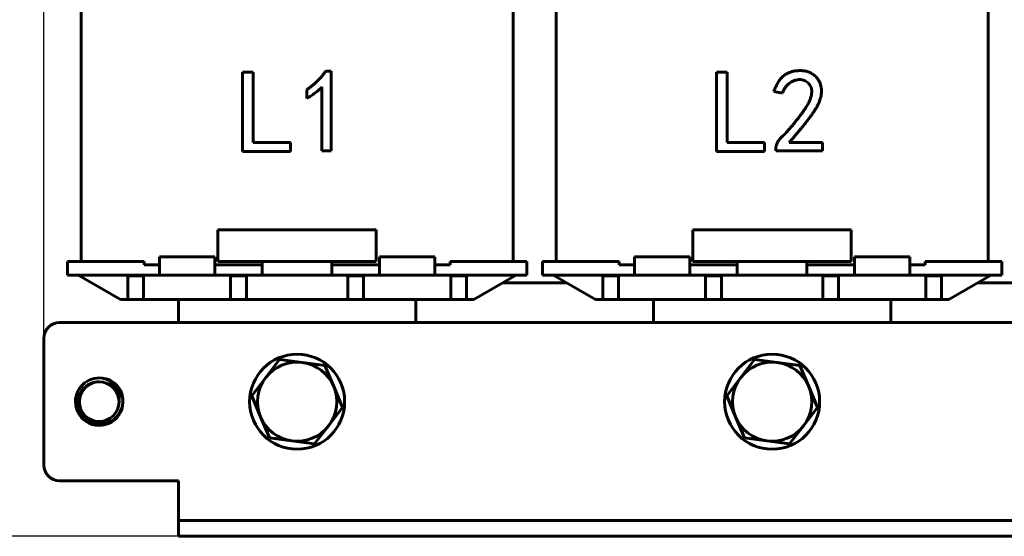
# Model space of a CAD drawing. Header units: millimetres. Extents: x 0 to 297, y 0 to 420.
# Tile 3 of 8: x 59 to 121, y 121 to 154. Entities that reach past the tile are written whole.
import ezdxf

# ---------------------------------------------------------------- set-up
doc = ezdxf.new("R2010")
doc.units = ezdxf.units.MM
doc.linetypes.add('K5LT_BASIC', pattern=[0])
doc.linetypes.add('K5LT_THIN', pattern=[0])
doc.layers.add('Системный слой', color=7, linetype='Continuous')
doc.styles.add('KDIMTEXTSTYLE', font='GOST_AU.SHX', dxfattribs={"width": 0.96, "oblique": 15, "height": 5})
doc.dimstyles.new('KDIMSTYLE (0.50)', dxfattribs={"dimtxt": 5, "dimasz": 1, "dimexe": 2, "dimexo": 0, "dimgap": 1, "dimtad": 1, "dimlfac": 2, "dimtxsty": 'KDIMTEXTSTYLE', "dimsah": 1, "dimcen": 0, "dimdle": 1, "dimadec": 0, "dimazin": 0, "dimtfac": 0.667, "dimtmove": 0, "dimatfit": 3, "dimfxl": 1, "dimtvp": 1, "dimtolj": 1, "dimtzin": 0, "dimarcsym": 0})

# ---------------------------------------------------------------- blocks, each defined once
blk = doc.blocks.new('U6')
at = {"layer": 'Системный слой', "color": 150, "linetype": 'K5LT_BASIC', "lineweight": 60, "true_color": 0x0080ff}
for start, end in [(90, 270), (270, 90)]:
    blk.add_arc((63.861, 129.543), 1.25, start, end, dxfattribs=at)
blk = doc.blocks.new('U9')
at = {"layer": 'Системный слой', "color": 150, "linetype": 'K5LT_BASIC', "lineweight": 60, "true_color": 0x0080ff}
for p, q in [((68.861, 185.543), (68.861, 183.643)), ((68.861, 135.993), (68.861, 134.543))]:
    blk.add_line(p, q, dxfattribs=at)
blk = doc.blocks.new('U10')
at = {"layer": 'Системный слой', "color": 150, "linetype": 'K5LT_BASIC', "lineweight": 60, "true_color": 0x0080ff}
for p, q in [((83.861, 184.451), (83.861, 185.543)), ((83.861, 134.543), (83.861, 135.993))]:
    blk.add_line(p, q, dxfattribs=at)
blk = doc.blocks.new('U14')
at = {"layer": 'Системный слой', "color": 150, "linetype": 'K5LT_BASIC', "lineweight": 60, "true_color": 0x0080ff}
for p, q in [((98.861, 185.543), (98.861, 183.793)), ((98.861, 135.993), (98.861, 134.543))]:
    blk.add_line(p, q, dxfattribs=at)
blk = doc.blocks.new('U15')
at = {"layer": 'Системный слой', "color": 150, "linetype": 'K5LT_BASIC', "lineweight": 60, "true_color": 0x0080ff}
for p, q in [((113.861, 183.793), (113.861, 185.543)), ((113.861, 134.543), (113.861, 135.993))]:
    blk.add_line(p, q, dxfattribs=at)
blk = doc.blocks.new('U23')
at = {"layer": 'Системный слой', "color": 150, "linetype": 'K5LT_BASIC', "lineweight": 60, "true_color": 0x0080ff}
for p, q in [((95.21, 135.993), (95.661, 135.993)), ((96.661, 135.993), (102.161, 135.993)), ((103.161, 135.993), (109.561, 135.993)), ((110.561, 135.993), (116.061, 135.993)), ((117.061, 135.993), (117.513, 135.993))]:
    blk.add_line(p, q, dxfattribs=at)
blk = doc.blocks.new('U25')
at = {"layer": 'Системный слой', "color": 150, "linetype": 'K5LT_BASIC', "lineweight": 60, "true_color": 0x0080ff}
for p, q in [((65.21, 135.993), (65.661, 135.993)), ((66.661, 135.993), (72.161, 135.993)), ((73.161, 135.993), (79.561, 135.993)), ((80.561, 135.993), (86.061, 135.993)), ((87.061, 135.993), (87.513, 135.993))]:
    blk.add_line(p, q, dxfattribs=at)
blk = doc.blocks.new('KDIMARROW_01')
at = {"layer": 'Системный слой'}
blk.add_hatch(color=0, dxfattribs=at).paths.add_polyline_path([(-5, -0.658), (0, 0), (-5, 0.658), (-4.5, 0)])
at = {"layer": 'Системный слой', "color": 0, "linetype": 'K5LT_THIN', "lineweight": 18}
for p, q in [((-4.5, 0), (-5, 0.658)), ((-5, 0.658), (0, 0)), ((0, 0), (-5, -0.658)), ((-5, -0.658), (-4.5, 0)), ((0, 0), (-1, 0))]:
    blk.add_line(p, q, dxfattribs=at)

msp = doc.modelspace()

# ---------------------------------------------------------------- linework, layer by layer
at = {"layer": 'Системный слой', "color": 150, "linetype": 'K5LT_BASIC', "lineweight": 60, "true_color": 0x0080ff}
for p, q in [((62.7114, 138.3933), (62.7114, 181.0433)), ((90.0114, 138.3933), (90.0114, 181.0433)), ((92.7114, 138.3933), (92.7114, 181.0433)), ((120.0114, 138.3933), (120.0114, 181.0433)), ((72.9012, 150.3537), (73.5737, 150.3537)), ((72.9012, 145.3537), (72.9012, 150.3537)), ((73.5737, 150.3537), (73.5737, 145.9092)), ((78.1643, 150.4121), (78.5152, 150.4121)), ((78.5152, 150.4121), (78.5152, 145.3829)), ((102.8427, 145.3537), (102.8427, 150.3537)), ((102.8427, 150.3537), (103.5152, 150.3537)), ((103.5152, 150.3537), (103.5152, 145.9092)), ((77.9304, 145.3829), (77.9304, 149.418)), ((76.9655, 148.687), (76.9655, 149.2426)), ((107.024, 149.0379), (106.4684, 149.1256)), ((73.5737, 145.9092), (75.9421, 145.9092)), ((75.9421, 145.9092), (75.9421, 145.3537)), ((103.5152, 145.9092), (105.8836, 145.9092)), ((105.8836, 145.9092), (105.8836, 145.3537)), ((107.4333, 145.9092), (109.5386, 145.9092)), ((109.5386, 145.9092), (109.5386, 145.3829)), ((75.9421, 145.3537), (72.9012, 145.3537)), ((78.5152, 145.3829), (77.9304, 145.3829)), ((105.8836, 145.3537), (102.8427, 145.3537)), ((106.5854, 145.3829), (106.5854, 145.4999)), ((109.5386, 145.3829), (106.5854, 145.3829)), ((81.3614, 140.3933), (71.3614, 140.3933)), ((71.3614, 140.3933), (71.3614, 138.3933)), ((81.3614, 140.3933), (81.3614, 138.3933)), ((111.3614, 140.3933), (101.3614, 140.3933)), ((101.3614, 140.3933), (101.3614, 138.3933)), ((111.3614, 140.3933), (111.3614, 138.3933)), ((67.6614, 138.6933), (67.7114, 138.6933)), ((67.6614, 138.1933), (67.6614, 138.6933)), ((67.7114, 138.6933), (71.1614, 138.6933)), ((71.1614, 138.6933), (71.1614, 138.1933)), ((85.0114, 138.6933), (81.5614, 138.6933)), ((81.5614, 138.1933), (81.5614, 138.6933)), ((85.0614, 138.6933), (85.0114, 138.6933)), ((85.0614, 138.6933), (85.0614, 138.1933)), ((97.6614, 138.1933), (97.6614, 138.6933)), ((97.6614, 138.6933), (97.7114, 138.6933)), ((97.7114, 138.6933), (101.1614, 138.6933)), ((101.1614, 138.6933), (101.1614, 138.1933)), ((111.5614, 138.1933), (111.5614, 138.6933)), ((115.0114, 138.6933), (111.5614, 138.6933)), ((115.0614, 138.6933), (115.0114, 138.6933)), ((115.0614, 138.6933), (115.0614, 138.1933)), ((61.8614, 138.3933), (61.8614, 137.5433)), ((61.8614, 138.3933), (66.6114, 138.3933)), ((66.6114, 138.3933), (66.6902, 138.3933)), ((66.6902, 138.3933), (66.6902, 138.1933)), ((66.6902, 138.1933), (67.6614, 138.1933)), ((67.6614, 138.1933), (67.6614, 137.5433)), ((71.1614, 137.5433), (71.1614, 138.1933)), ((71.1614, 138.1933), (74.1614, 138.1933)), ((81.3614, 138.3933), (71.3614, 138.3933)), ((74.1614, 138.1933), (74.1614, 138.3933)), ((74.1614, 138.1933), (74.1614, 137.5433)), ((78.5614, 138.3933), (78.5614, 138.1933)), ((78.5614, 137.5433), (78.5614, 138.1933)), ((78.5614, 138.1933), (81.5614, 138.1933)), ((81.5614, 138.1933), (81.5614, 137.5433)), ((85.0614, 137.5433), (85.0614, 138.1933)), ((85.0614, 138.1933), (86.0327, 138.1933)), ((86.0327, 138.3933), (86.1114, 138.3933)), ((86.0327, 138.1933), (86.0327, 138.3933)), ((86.1114, 138.3933), (90.8614, 138.3933)), ((90.8614, 138.3933), (90.8614, 137.5433)), ((91.8614, 138.3933), (91.8614, 137.5433)), ((91.8614, 138.3933), (96.6114, 138.3933)), ((96.6114, 138.3933), (96.6902, 138.3933)), ((96.6902, 138.3933), (96.6902, 138.1933)), ((96.6902, 138.1933), (97.6614, 138.1933)), ((97.6614, 138.1933), (97.6614, 137.5433)), ((101.1614, 138.1933), (104.1614, 138.1933)), ((101.1614, 137.5433), (101.1614, 138.1933)), ((111.3614, 138.3933), (101.3614, 138.3933)), ((104.1614, 138.1933), (104.1614, 138.3933)), ((104.1614, 138.1933), (104.1614, 137.5433)), ((108.5614, 138.3933), (108.5614, 138.1933)), ((108.5614, 137.5433), (108.5614, 138.1933)), ((108.5614, 138.1933), (111.5614, 138.1933)), ((111.5614, 138.1933), (111.5614, 137.5433)), ((115.0614, 137.5433), (115.0614, 138.1933)), ((115.0614, 138.1933), (116.0327, 138.1933)), ((116.0327, 138.3933), (116.1114, 138.3933)), ((116.0327, 138.1933), (116.0327, 138.3933)), ((116.1114, 138.3933), (120.8614, 138.3933)), ((120.8614, 138.3933), (120.8614, 137.5433)), ((61.8614, 137.5433), (66.6114, 137.5433)), ((62.6114, 137.4933), (62.6114, 137.5433)), ((62.6114, 137.4933), (65.2095, 135.9933)), ((65.6614, 137.5433), (65.6614, 137.4933)), ((65.6614, 137.4933), (65.6614, 135.9933)), ((66.6614, 137.4933), (65.6614, 137.4933)), ((67.6614, 137.5433), (66.6114, 137.5433)), ((66.6614, 137.5433), (66.6614, 137.4933)), ((66.6614, 135.9933), (66.6614, 137.4933)), ((69.1614, 137.5433), (67.6614, 137.5433)), ((69.6614, 137.5433), (69.1614, 137.5433)), ((71.1614, 137.5433), (69.6614, 137.5433)), ((72.1614, 137.5433), (71.1614, 137.5433)), ((72.1614, 137.5433), (72.1614, 137.4933)), ((72.1614, 137.5433), (73.1614, 137.5433)), ((73.1614, 137.4933), (72.1614, 137.4933)), ((72.1614, 137.4933), (72.1614, 135.9933)), ((73.1614, 137.5433), (73.1614, 137.4933)), ((74.1614, 137.5433), (73.1614, 137.5433)), ((73.1614, 135.9933), (73.1614, 137.4933)), ((76.1614, 137.5433), (74.1614, 137.5433)), ((76.5614, 137.5433), (76.1614, 137.5433)), ((78.5614, 137.5433), (76.5614, 137.5433)), ((79.5614, 137.5433), (78.5614, 137.5433)), ((79.5614, 137.5433), (79.5614, 137.4933)), ((79.5614, 137.5433), (80.5614, 137.5433)), ((79.5614, 137.4933), (79.5614, 135.9933)), ((80.5614, 137.4933), (79.5614, 137.4933)), ((80.5614, 137.5433), (80.5614, 137.4933)), ((81.5614, 137.5433), (80.5614, 137.5433)), ((80.5614, 135.9933), (80.5614, 137.4933)), ((83.0614, 137.5433), (81.5614, 137.5433)), ((83.5614, 137.5433), (83.0614, 137.5433)), ((85.0614, 137.5433), (83.5614, 137.5433)), ((86.1114, 137.5433), (85.0614, 137.5433)), ((86.0614, 137.5433), (86.0614, 137.4933)), ((87.0614, 137.4933), (86.0614, 137.4933)), ((86.0614, 137.4933), (86.0614, 135.9933)), ((86.1114, 137.5433), (90.8614, 137.5433)), ((87.0614, 137.5433), (87.0614, 137.4933)), ((87.0614, 135.9933), (87.0614, 137.4933)), ((87.5134, 135.9933), (90.1114, 137.4933)), ((90.1114, 137.4933), (90.1114, 137.5433)), ((91.8614, 137.5433), (96.6114, 137.5433)), ((92.6114, 137.4933), (92.6114, 137.5433)), ((92.6114, 137.4933), (95.2095, 135.9933)), ((95.6614, 137.5433), (95.6614, 137.4933)), ((96.6614, 137.4933), (95.6614, 137.4933)), ((95.6614, 137.4933), (95.6614, 135.9933)), ((97.6614, 137.5433), (96.6114, 137.5433)), ((96.6614, 137.5433), (96.6614, 137.4933)), ((96.6614, 135.9933), (96.6614, 137.4933)), ((99.1614, 137.5433), (97.6614, 137.5433)), ((99.6614, 137.5433), (99.1614, 137.5433)), ((101.1614, 137.5433), (99.6614, 137.5433)), ((102.1614, 137.5433), (101.1614, 137.5433)), ((102.1614, 137.5433), (102.1614, 137.4933)), ((102.1614, 137.5433), (103.1614, 137.5433)), ((103.1614, 137.4933), (102.1614, 137.4933)), ((102.1614, 137.4933), (102.1614, 135.9933)), ((103.1614, 137.5433), (103.1614, 137.4933)), ((104.1614, 137.5433), (103.1614, 137.5433)), ((103.1614, 135.9933), (103.1614, 137.4933)), ((106.1614, 137.5433), (104.1614, 137.5433)), ((106.5614, 137.5433), (106.1614, 137.5433)), ((108.5614, 137.5433), (106.5614, 137.5433)), ((109.5614, 137.5433), (108.5614, 137.5433)), ((109.5614, 137.5433), (109.5614, 137.4933)), ((109.5614, 137.5433), (110.5614, 137.5433)), ((110.5614, 137.4933), (109.5614, 137.4933)), ((109.5614, 137.4933), (109.5614, 135.9933)), ((110.5614, 137.5433), (110.5614, 137.4933)), ((111.5614, 137.5433), (110.5614, 137.5433)), ((110.5614, 135.9933), (110.5614, 137.4933)), ((113.0614, 137.5433), (111.5614, 137.5433)), ((113.5614, 137.5433), (113.0614, 137.5433)), ((115.0614, 137.5433), (113.5614, 137.5433)), ((116.1114, 137.5433), (115.0614, 137.5433)), ((116.0614, 137.5433), (116.0614, 137.4933)), ((117.0614, 137.4933), (116.0614, 137.4933)), ((116.0614, 137.4933), (116.0614, 135.9933)), ((116.1114, 137.5433), (120.8614, 137.5433)), ((117.0614, 137.5433), (117.0614, 137.4933)), ((117.0614, 135.9933), (117.0614, 137.4933)), ((117.5134, 135.9933), (120.1114, 137.4933)), ((120.1114, 137.4933), (120.1114, 137.5433)), ((89.332, 137.0433), (93.3909, 137.0433)), ((119.332, 137.0433), (123.3909, 137.0433)), ((65.6614, 135.9933), (66.6614, 135.9933)), ((72.1614, 135.9933), (73.1614, 135.9933)), ((79.5614, 135.9933), (80.5614, 135.9933)), ((86.0614, 135.9933), (87.0614, 135.9933)), ((95.6614, 135.9933), (96.6614, 135.9933)), ((102.1614, 135.9933), (103.1614, 135.9933)), ((109.5614, 135.9933), (110.5614, 135.9933)), ((116.0614, 135.9933), (117.0614, 135.9933)), ((61.3614, 134.5433), (151.3614, 134.5433)), ((60.3614, 133.5433), (60.3614, 125.5433)), ((75.2557, 132.2099), (74.3775, 131.0645)), ((76.6868, 132.0221), (75.2557, 132.2099)), ((78.1179, 131.8342), (76.6868, 132.0221)), ((105.2557, 132.2099), (104.3775, 131.0645)), ((106.6868, 132.0221), (105.2557, 132.2099)), ((108.1179, 131.8342), (106.6868, 132.0221)), ((78.6708, 130.501), (78.1179, 131.8342)), ((108.6708, 130.501), (108.1179, 131.8342)), ((74.3775, 131.0645), (73.4992, 129.919)), ((104.3775, 131.0645), (103.4992, 129.919)), ((79.2237, 129.1677), (78.6708, 130.501)), ((109.2237, 129.1677), (108.6708, 130.501)), ((73.4992, 129.919), (74.0521, 128.5857)), ((103.4992, 129.919), (104.0521, 128.5857)), ((78.3454, 128.0222), (79.2237, 129.1677)), ((108.3454, 128.0222), (109.2237, 129.1677)), ((74.0521, 128.5857), (74.605, 127.2524)), ((104.0521, 128.5857), (104.605, 127.2524)), ((77.4672, 126.8768), (78.3454, 128.0222)), ((107.4672, 126.8768), (108.3454, 128.0222)), ((74.605, 127.2524), (76.0361, 127.0646)), ((76.0361, 127.0646), (77.4672, 126.8768)), ((104.605, 127.2524), (106.0361, 127.0646)), ((106.0361, 127.0646), (107.4672, 126.8768)), ((61.3614, 124.5433), (68.8614, 124.5433)), ((68.8614, 122.0433), (68.8614, 124.5433)), ((68.8614, 121.0433), (68.8614, 122.0433)), ((68.8614, 122.0433), (69.8614, 122.0433)), ((69.8614, 122.0433), (142.8614, 122.0433)), ((69.8614, 121.0433), (68.8614, 121.0433)), ((69.8614, 121.0433), (142.8614, 121.0433))]:
    msp.add_line(p, q, dxfattribs=at)
for centre in [(76.3614, 129.5433), (106.3614, 129.5433)]:
    msp.add_circle(centre, 3, dxfattribs=at)
for centre, radius, start, end in [((61.3614, 133.5433), 1, 90, 180), ((76.3614, 129.5433), 2.5, 82.522674, 142.522674), ((76.3614, 129.5433), 2.5, 22.522674, 82.522674), ((106.3614, 129.5433), 2.5, 82.522674, 142.522674), ((106.3614, 129.5433), 2.5, 22.522674, 82.522674), ((63.8614, 129.5433), 1.5, 75.888131, 180), ((63.8614, 129.5433), 1.25, 360, 90), ((76.3614, 129.5433), 2.5, 142.522674, 202.522674), ((106.3614, 129.5433), 2.5, 142.522674, 202.522674), ((76.3614, 129.5433), 2.5, 322.522674, 22.522674), ((106.3614, 129.5433), 2.5, 322.522674, 22.522674), ((63.8614, 129.5433), 1.5, 180, 14.11187), ((76.3614, 129.5433), 2.5, 202.522674, 262.522674), ((106.3614, 129.5433), 2.5, 202.522674, 262.522674), ((76.3614, 129.5433), 2.5, 262.522674, 322.522674), ((106.3614, 129.5433), 2.5, 262.522674, 322.522674), ((61.3614, 125.5433), 1, 180, 270)]:
    msp.add_arc(centre, radius, start, end, dxfattribs=at)
for points, knots in [([(76.9655, 149.2426), (77.0255, 149.2841), (77.1448, 149.3667), (77.314, 149.5011), (77.4776, 149.6379), (77.6306, 149.7827), (77.7779, 149.9307), (77.9147, 150.0858), (78.0449, 150.2453), (78.1245, 150.3565), (78.1643, 150.4121)], [0, 0, 0, 0, 0.1300658, 0.2583133, 0.3846949, 0.5098007, 0.6334788, 0.7564596, 0.8780744, 1, 1, 1, 1]), ([(106.4684, 149.1256), (106.4881, 149.18), (106.5262, 149.2858), (106.5919, 149.4364), (106.6598, 149.5767), (106.7317, 149.7056), (106.8092, 149.8222), (106.8905, 149.9277), (106.9758, 150.0221), (107.0655, 150.1052), (107.1593, 150.1785), (107.2578, 150.242), (107.3598, 150.2975), (107.4658, 150.3446), (107.5759, 150.3826), (107.6906, 150.4102), (107.8088, 150.4316), (107.8895, 150.4381), (107.9304, 150.4414)], [0, 0, 0, 0, 0.082418, 0.1603497, 0.2342482, 0.3045452, 0.3706461, 0.4337613, 0.4942528, 0.5518037, 0.6079209, 0.6637471, 0.7187966, 0.7734135, 0.8289231, 0.8846043, 0.9415582, 1, 1, 1, 1]), ([(106.5854, 145.4999), (106.5889, 145.5361), (106.596, 145.6081), (106.6206, 145.714), (106.6554, 145.8174), (106.7011, 145.9182), (106.7575, 146.0165), (106.8269, 146.1103), (106.9044, 146.2036), (106.9971, 146.2917), (107.097, 146.3856), (107.2005, 146.4929), (107.3127, 146.6102), (107.4288, 146.7423), (107.554, 146.8844), (107.6833, 147.0409), (107.8198, 147.2087), (107.9598, 147.3847), (108.0969, 147.5615), (108.2233, 147.7327), (108.3383, 147.8927), (108.4408, 148.0418), (108.5283, 148.1819), (108.6042, 148.3108), (108.669, 148.4281), (108.7337, 148.5683), (108.7947, 148.73), (108.8426, 148.9136), (108.8643, 149.0836), (108.8558, 149.2398), (108.8222, 149.3823), (108.7636, 149.5116), (108.6812, 149.6281), (108.576, 149.7276), (108.4561, 149.8094), (108.3226, 149.8644), (108.1797, 149.8922), (108.0303, 149.8897), (107.8797, 149.8629), (107.7296, 149.8164), (107.585, 149.7443), (107.4432, 149.6544), (107.312, 149.5386), (107.1965, 149.3959), (107.0984, 149.2272), (107.0494, 149.1025), (107.024, 149.0379)], [0, 0, 0, 0, 0.0155287, 0.0308642, 0.04632, 0.0620533, 0.0780793, 0.0946407, 0.1118158, 0.1298049, 0.1492158, 0.1703673, 0.1934894, 0.2184957, 0.245488, 0.2743887, 0.3051868, 0.3378863, 0.3704218, 0.4007344, 0.4288022, 0.4545463, 0.4780315, 0.4993181, 0.5184278, 0.535259, 0.5652147, 0.5921015, 0.6161602, 0.6380887, 0.6585443, 0.6783481, 0.6983685, 0.7190874, 0.7398698, 0.7600558, 0.7803153, 0.8015928, 0.8234931, 0.8454849, 0.8684476, 0.8923113, 0.9169977, 0.9428597, 0.9703611, 1, 1, 1, 1]), ([(107.9304, 150.4414), (107.978, 150.4452), (108.0706, 150.4526), (108.2064, 150.454), (108.3345, 150.4452), (108.4572, 150.4283), (108.5771, 150.3986), (108.6972, 150.3547), (108.8188, 150.2954), (108.9415, 150.2226), (109.0618, 150.1336), (109.1708, 150.0216), (109.2669, 149.8888), (109.3528, 149.7387), (109.4221, 149.5698), (109.4638, 149.3818), (109.4791, 149.1778), (109.4707, 148.9978), (109.4502, 148.8456), (109.4215, 148.7239), (109.3802, 148.5972), (109.3316, 148.4635), (109.267, 148.3261), (109.1943, 148.182), (109.1073, 148.0337), (109.0284, 147.9056), (108.9569, 147.7989), (108.897, 147.7119), (108.8316, 147.619), (108.7582, 147.5217), (108.6806, 147.4178), (108.5972, 147.3082), (108.5072, 147.1937), (108.4117, 147.0731), (108.3101, 146.9465), (108.2021, 146.8148), (108.0877, 146.6782), (107.9687, 146.5349), (107.8436, 146.386), (107.7123, 146.2318), (107.5744, 146.0729), (107.481, 145.9645), (107.4333, 145.9092)], [0, 0, 0, 0, 0.0231066, 0.0449378, 0.0655931, 0.085179, 0.1047905, 0.1252321, 0.146947, 0.1701294, 0.1941955, 0.2191421, 0.2453748, 0.2732971, 0.3026794, 0.3333104, 0.3660738, 0.4013869, 0.4202566, 0.4403369, 0.4617676, 0.484702, 0.5090853, 0.5351729, 0.5627921, 0.5922081, 0.6079503, 0.6249052, 0.6433192, 0.6629144, 0.6838717, 0.7060522, 0.7295644, 0.7543029, 0.7805141, 0.8080636, 0.8367079, 0.8667163, 0.8982007, 0.9307825, 0.9647093, 1, 1, 1, 1]), ([(77.9304, 149.418), (77.8639, 149.3541), (77.7267, 149.2225), (77.4959, 149.0396), (77.2416, 148.8582), (77.0593, 148.7452), (76.9655, 148.687)], [0, 0, 0, 0, 0.2279817, 0.4698264, 0.7271404, 1, 1, 1, 1]), ([(62.5322, 129.5433), (62.5383, 129.7129), (62.5769, 129.8784), (62.6817, 130.1111), (62.7235, 130.1841), (62.8207, 130.3213), (62.8767, 130.3861), (62.9992, 130.5026), (63.0654, 130.5542), (63.208, 130.644), (63.285, 130.6823), (63.521, 130.7717), (63.6911, 130.7999), (63.8614, 130.7933)], [0.0095493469, 0.0095493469, 0.0095493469, 0.0095493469, 0.0105568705, 0.0105568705, 0.0110606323, 0.0110606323, 0.0115643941, 0.0115643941, 0.0120681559, 0.0120681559, 0.0125719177, 0.0125719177, 0.0135794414, 0.0135794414, 0.0135794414, 0.0135794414]), ([(65.1114, 129.5433), (65.1333, 129.696), (65.1282, 129.8483), (65.0647, 130.1496), (65.0076, 130.2914), (64.8447, 130.5529), (64.7424, 130.6673), (64.5048, 130.8631), (64.3709, 130.9418), (64.2272, 130.9981)], [0, 0, 0, 0, 0.0009213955, 0.0009213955, 0.001842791, 0.001842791, 0.0027641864, 0.0027641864, 0.0036855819, 0.0036855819, 0.0036855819, 0.0036855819]), ([(65.2663, 130.1253), (65.1898, 130.31), (65.076, 130.4793), (64.797, 130.7582), (64.6281, 130.8717), (64.4434, 130.9482)], [0, 0, 0, 0, 0.0011990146, 0.0011990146, 0.0023980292, 0.0023980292, 0.0023980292, 0.0023980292]), ([(65.3162, 129.9091), (65.3225, 129.8795), (65.3329, 129.8235), (65.3429, 129.7442), (65.3482, 129.674), (65.3504, 129.6076), (65.3496, 129.5398), (65.3456, 129.4713), (65.338, 129.3991), (65.3249, 129.3156), (65.3014, 129.2092), (65.2591, 129.0739), (65.192, 128.9202), (65.1013, 128.7668), (64.9973, 128.6316), (64.8856, 128.5158), (64.7646, 128.4145), (64.6258, 128.3225), (64.4694, 128.2441), (64.3017, 128.185), (64.1303, 128.1476), (63.9627, 128.1318), (63.7963, 128.1354), (63.6329, 128.1582), (63.4664, 128.2025), (63.3029, 128.2688), (63.1477, 128.3567), (63.0087, 128.4607), (62.8899, 128.5747), (62.7893, 128.6968), (62.7026, 128.8305), (62.6296, 128.9799), (62.5722, 129.149), (62.5406, 129.3113), (62.5308, 129.4454), (62.5312, 129.5161), (62.5322, 129.5433)], [0, 0, 0, 0, 0.6974738, 1.3141307, 1.8499706, 2.3418911, 2.8562768, 3.3986082, 3.9319878, 4.5382531, 5.3545607, 6.4510533, 7.8165303, 9.2267611, 10.5690574, 11.756956, 12.9447454, 14.217829, 15.6026071, 16.9871047, 18.3246423, 19.6540859, 20.8776494, 22.1704011, 23.464485, 24.8586891, 26.2455591, 27.5837638, 28.8701666, 30.0487397, 31.2380924, 32.5530033, 33.8907186, 35.363828, 36.368592, 37, 37, 37, 37])]:
    msp.add_open_spline(points, degree=3, knots=knots, dxfattribs=at)
for points in [[(64.4434, 130.9482), (64.372, 130.9703), (64.2999, 130.9868), (64.2272, 130.9981)], [(65.3162, 129.9091), (65.3049, 129.9819), (65.2884, 130.054), (65.2663, 130.1253)]]:
    msp.add_open_spline(points, degree=3, dxfattribs=at)

# ---------------------------------------------------------------- block references
at = {"layer": 'Системный слой'}
for name in ['U9', 'U10', 'U14', 'U15', 'U25', 'U23', 'U6']:
    msp.add_blockref(name, (0, 0), dxfattribs=at)

# ---------------------------------------------------------------- dimensions: what is measured, and where the dimension line sits
at = {"layer": 'Системный слой', "color": 7}
msp.add_linear_dim(base=(60.3614, 234.5433), p1=(152.3614, 133.5433), p2=(60.3614, 133.5433), location=(106.3614, 234.5433), text='\\H5.0;\\W0.965;\\Q15;\\H5.0;\\W0.965;\\Q15;\\Q15;Ш', dimstyle='KDIMSTYLE (0.50)', override={"dimexo": 0, "dimblk1": 'KDIMARROW_01', "dimblk2": 'KDIMARROW_01', "dimse1": 0, "dimse2": 0, "dimclrt": 7, "dimtolj": 1}, dxfattribs=at).render()
msp.add_linear_dim(base=(50.3614, 224.5433), p1=(69.8614, 121.0433), p2=(93.3614, 224.5433), angle=90, location=(50.3614, 172.7933), text='\\H5.0;\\W0.965;\\Q15;\\H5.0;\\W0.965;\\Q15;\\Q15;В', dimstyle='KDIMSTYLE (0.50)', override={"dimexo": 0, "dimblk1": 'KDIMARROW_01', "dimblk2": 'KDIMARROW_01', "dimse1": 0, "dimse2": 0, "dimclrt": 7, "dimtolj": 1}, dxfattribs=at).render()

doc.saveas('drawing.dxf')
